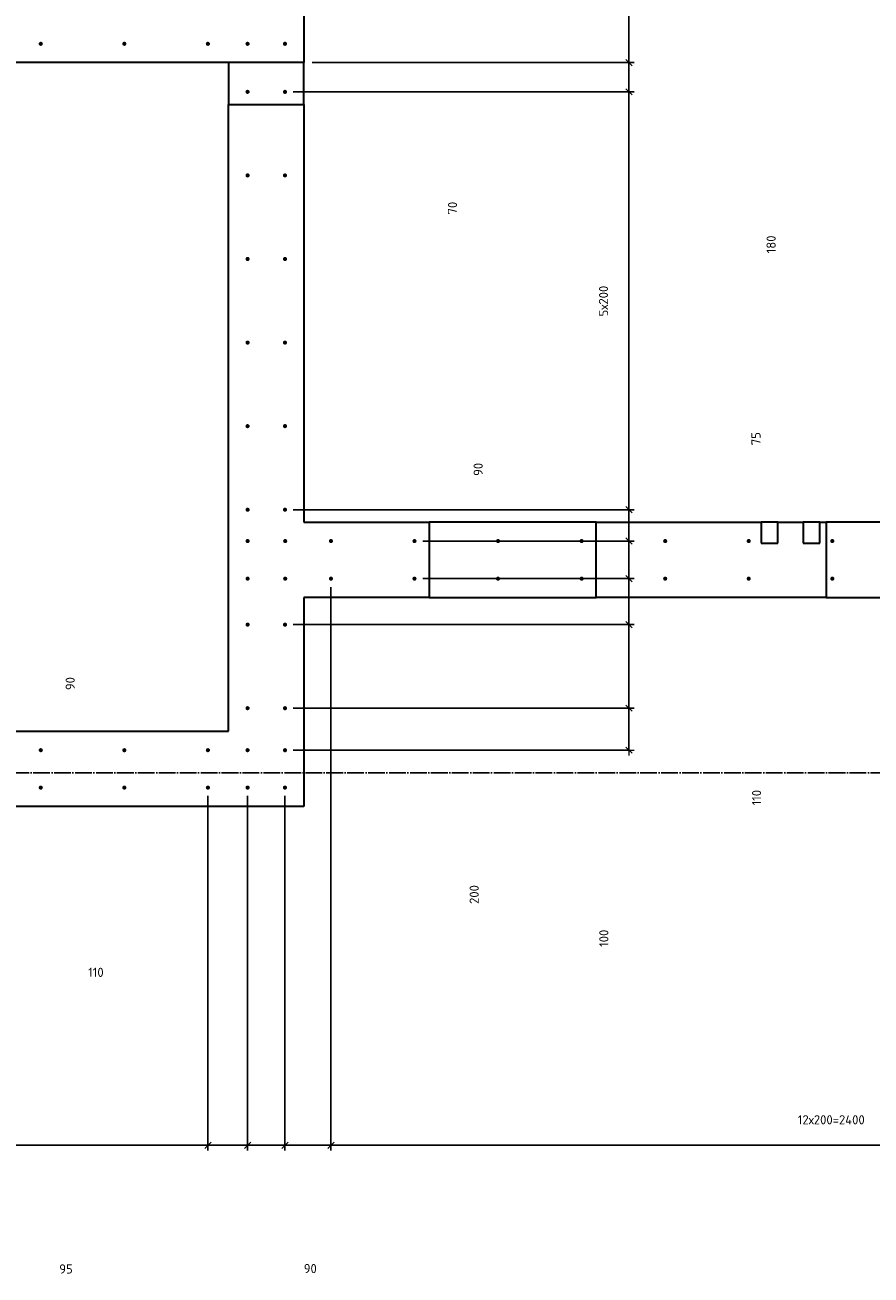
# Model space of a CAD drawing. Header units: millimetres. Extents: x 27309 to 183995, y -852 to 48500.
# Tile 30 of 93: x 136453 to 138478, y 37199 to 40190. Entities that reach past the tile are written whole.
import ezdxf

# ---------------------------------------------------------------- set-up
doc = ezdxf.new("R2010")
doc.units = ezdxf.units.MM
doc.header["$PDMODE"] = 65
doc.linetypes.add('______11', pattern=[50, 40, -5, 0, -5])
doc.linetypes.add('______5', pattern=[110, 80, -10, 10, -10])
doc.layers.add('Арм.стержн. Выпуски', color=180, linetype='Continuous', lineweight=35)
doc.layers.add('Размерная линия_ общее', color=7, linetype='Continuous', lineweight=13)
doc.layers.add('Осевая линия_ общее', color=7, linetype='______5', lineweight=13, true_color=0xa0a0a0)
doc.styles.add('ISOCPEUR', font='ISOCPEUR')
doc.dimstyles.new('DIMSTYLE_3', dxfattribs={"dimtxt": 22, "dimasz": 25, "dimexe": 0, "dimexo": 0, "dimgap": 11, "dimtad": 2, "dimdec": 0, "dimrnd": 5, "dimzin": 12, "dimdsep": 46, "dimtxsty": 'ISOCPEUR', "dimblk1": 'ALL_ML_STRICH', "dimblk2": 'ALL_ML_STRICH', "dimsah": 1, "dimcen": 0, "dimclrd": 7, "dimclre": 256, "dimclrt": 7, "dimadec": 0, "dimazin": 0, "dimtfac": 1, "dimtdec": 0, "dimtix": 1, "dimtmove": 2, "dimatfit": 3, "dimfxl": 0, "dimtzin": 0, "dimlwd": 0, "dimlwe": -3, "dimarcsym": 0})
doc.dimstyles.new('DIMSTYLE_7', dxfattribs={"dimtxt": 22, "dimasz": 25, "dimexe": 0, "dimexo": 0, "dimgap": 11, "dimtad": 0, "dimdec": 0, "dimrnd": 5, "dimzin": 12, "dimdsep": 46, "dimtxsty": 'ISOCPEUR', "dimblk1": 'ALL_ML_STRICH', "dimblk2": 'ALL_ML_STRICH', "dimsah": 1, "dimcen": 0, "dimclrd": 7, "dimclre": 256, "dimclrt": 7, "dimadec": 0, "dimazin": 0, "dimtfac": 1, "dimtdec": 0, "dimtix": 1, "dimtmove": 2, "dimatfit": 3, "dimfxl": 0, "dimtzin": 0, "dimlwd": 0, "dimlwe": -3, "dimarcsym": 0})

# ---------------------------------------------------------------- blocks, each defined once
blk = doc.blocks.new('ALL_ML_STRICH')
at = {"color": 0, "linetype": 'ByBlock', "lineweight": -2}
for p, q in [((-1, 0), (0.5, 0)), ((-0.3, -0.3), (0.3, 0.3)), ((0, -0.5), (0, 0.5))]:
    blk.add_line(p, q, dxfattribs=at)
blk = doc.blocks.new('*D178')
at = {"layer": 'DEFPOINTS', "color": 7, "linetype": 'Continuous', "lineweight": 13, "transparency": 33554687}
for p in [(136414.1, 38454.5), (136289.4, 38365), (136414.1, 38365)]:
    blk.add_point(p, dxfattribs=at)
at = {"layer": 'Размерная линия_ общее', "color": 253, "linetype": 'Continuous', "lineweight": -2, "true_color": 0xa0a0a0, "transparency": 33554687}
for p, q in [((136394.1, 38454.5), (136289.4, 38454.5)), ((136394.1, 38365), (136289.4, 38365))]:
    blk.add_line(p, q, dxfattribs=at)
at = {"layer": 'Размерная линия_ общее', "color": 7, "linetype": 'Continuous', "lineweight": -2, "transparency": 33554687}
blk.add_line((136289.4, 38365), (136289.4, 38454.5), dxfattribs=at)
at = {"layer": 'Размерная линия_ общее', "color": 7, "linetype": 'Continuous', "lineweight": 13, "transparency": 33554687, "xscale": 25, "yscale": 25, "zscale": 25}
for p, rotation in [((136289.4, 38454.5), 90), ((136289.4, 38365), 270)]:
    blk.add_blockref('ALL_ML_STRICH', p, dxfattribs=dict(at, rotation=rotation))
at = {"layer": 'Размерная линия_ общее', "color": 7, "linetype": 'Continuous', "lineweight": 13, "transparency": 33554687, "insert": (136560.9, 38613.9), "char_height": 22, "width": 44, "attachment_point": 5, "rotation": 90, "style": 'ISOCPEUR'}
blk.add_mtext('\\A1;{90}', dxfattribs=at)
blk = doc.blocks.new('*D486')
at = {"layer": 'DEFPOINTS', "color": 7, "linetype": 'Continuous', "lineweight": 13, "transparency": 33554687}
for p in [(135290.5, 38365), (136890.5, 38365), (135290.5, 37509)]:
    blk.add_point(p, dxfattribs=at)
at = {"layer": 'Размерная линия_ общее', "color": 253, "linetype": 'Continuous', "lineweight": -2, "true_color": 0xa0a0a0, "transparency": 33554687}
for p, q in [((135290.5, 38345), (135290.5, 37509)), ((136890.5, 38345), (136890.5, 37509))]:
    blk.add_line(p, q, dxfattribs=at)
at = {"layer": 'Размерная линия_ общее', "color": 7, "linetype": 'Continuous', "lineweight": -2, "transparency": 33554687}
blk.add_line((135290.5, 37509), (136890.5, 37509), dxfattribs=at)
at = {"layer": 'Размерная линия_ общее', "color": 7, "linetype": 'Continuous', "lineweight": 13, "transparency": 33554687, "xscale": 25, "yscale": 25, "zscale": 25, "rotation": 180}
blk.add_blockref('ALL_ML_STRICH', (135290.5, 37509), dxfattribs=at)
at = {"layer": 'Размерная линия_ общее', "color": 7, "linetype": 'Continuous', "lineweight": 13, "transparency": 33554687, "xscale": 25, "yscale": 25, "zscale": 25}
blk.add_blockref('ALL_ML_STRICH', (136890.5, 37509), dxfattribs=at)
at = {"layer": 'Размерная линия_ общее', "color": 7, "linetype": 'Continuous', "lineweight": 13, "transparency": 33554687, "insert": (136016.8, 37581), "char_height": 22, "width": 1.1, "attachment_point": 1, "line_spacing_factor": 0.60241, "style": 'ISOCPEUR'}
blk.add_mtext('8х200=1600', dxfattribs=at)
blk = doc.blocks.new('*D487')
at = {"layer": 'DEFPOINTS', "color": 7, "linetype": 'Continuous', "lineweight": 13, "transparency": 33554687}
for p in [(136890.5, 38365), (136985.5, 38365), (136890.5, 37509)]:
    blk.add_point(p, dxfattribs=at)
at = {"layer": 'Размерная линия_ общее', "color": 253, "linetype": 'Continuous', "lineweight": -2, "true_color": 0xa0a0a0, "transparency": 33554687}
for p, q in [((136890.5, 38345), (136890.5, 37509)), ((136985.5, 38345), (136985.5, 37509))]:
    blk.add_line(p, q, dxfattribs=at)
at = {"layer": 'Размерная линия_ общее', "color": 7, "linetype": 'Continuous', "lineweight": -2, "transparency": 33554687}
blk.add_line((136890.5, 37509), (136985.5, 37509), dxfattribs=at)
at = {"layer": 'Размерная линия_ общее', "color": 7, "linetype": 'Continuous', "lineweight": 13, "transparency": 33554687, "xscale": 25, "yscale": 25, "zscale": 25, "rotation": 180}
blk.add_blockref('ALL_ML_STRICH', (136890.5, 37509), dxfattribs=at)
at = {"layer": 'Размерная линия_ общее', "color": 7, "linetype": 'Continuous', "lineweight": 13, "transparency": 33554687, "xscale": 25, "yscale": 25, "zscale": 25}
blk.add_blockref('ALL_ML_STRICH', (136985.5, 37509), dxfattribs=at)
at = {"layer": 'Размерная линия_ общее', "color": 7, "linetype": 'Continuous', "lineweight": 13, "transparency": 33554687, "insert": (136550.9, 37213), "char_height": 22, "width": 44, "attachment_point": 5, "style": 'ISOCPEUR'}
blk.add_mtext('\\A1;{95}', dxfattribs=at)
blk = doc.blocks.new('*D488')
at = {"layer": 'DEFPOINTS', "color": 7, "linetype": 'Continuous', "lineweight": 13, "transparency": 33554687}
for p in [(136985.5, 38365), (137075, 38365), (136985.5, 37509)]:
    blk.add_point(p, dxfattribs=at)
at = {"layer": 'Размерная линия_ общее', "color": 253, "linetype": 'Continuous', "lineweight": -2, "true_color": 0xa0a0a0, "transparency": 33554687}
for p, q in [((136985.5, 38345), (136985.5, 37509)), ((137075, 38345), (137075, 37509))]:
    blk.add_line(p, q, dxfattribs=at)
at = {"layer": 'Размерная линия_ общее', "color": 7, "linetype": 'Continuous', "lineweight": -2, "transparency": 33554687}
blk.add_line((136985.5, 37509), (137075, 37509), dxfattribs=at)
at = {"layer": 'Размерная линия_ общее', "color": 7, "linetype": 'Continuous', "lineweight": 13, "transparency": 33554687, "xscale": 25, "yscale": 25, "zscale": 25, "rotation": 180}
blk.add_blockref('ALL_ML_STRICH', (136985.5, 37509), dxfattribs=at)
at = {"layer": 'Размерная линия_ общее', "color": 7, "linetype": 'Continuous', "lineweight": 13, "transparency": 33554687, "xscale": 25, "yscale": 25, "zscale": 25}
blk.add_blockref('ALL_ML_STRICH', (137075, 37509), dxfattribs=at)
at = {"layer": 'Размерная линия_ общее', "color": 7, "linetype": 'Continuous', "lineweight": 13, "transparency": 33554687, "insert": (137135.5, 37213.9), "char_height": 22, "width": 44, "attachment_point": 5, "style": 'ISOCPEUR'}
blk.add_mtext('\\A1;{90}', dxfattribs=at)
blk = doc.blocks.new('*D489')
at = {"layer": 'DEFPOINTS', "color": 7, "linetype": 'Continuous', "lineweight": 13, "transparency": 33554687}
for p in [(137185, 38865), (137075, 38365), (137075, 37509)]:
    blk.add_point(p, dxfattribs=at)
at = {"layer": 'Размерная линия_ общее', "color": 253, "linetype": 'Continuous', "lineweight": -2, "true_color": 0xa0a0a0, "transparency": 33554687}
for p, q in [((137185, 38845), (137185, 37509)), ((137075, 38345), (137075, 37509))]:
    blk.add_line(p, q, dxfattribs=at)
at = {"layer": 'Размерная линия_ общее', "color": 7, "linetype": 'Continuous', "lineweight": -2, "transparency": 33554687}
blk.add_line((137075, 37509), (137185, 37509), dxfattribs=at)
at = {"layer": 'Размерная линия_ общее', "color": 7, "linetype": 'Continuous', "lineweight": 13, "transparency": 33554687, "xscale": 25, "yscale": 25, "zscale": 25, "rotation": 180}
blk.add_blockref('ALL_ML_STRICH', (137075, 37509), dxfattribs=at)
at = {"layer": 'Размерная линия_ общее', "color": 7, "linetype": 'Continuous', "lineweight": 13, "transparency": 33554687, "xscale": 25, "yscale": 25, "zscale": 25}
blk.add_blockref('ALL_ML_STRICH', (137185, 37509), dxfattribs=at)
at = {"layer": 'Размерная линия_ общее', "color": 7, "linetype": 'Continuous', "lineweight": 13, "transparency": 33554687, "insert": (136622.5, 37922.9), "char_height": 22, "width": 66, "attachment_point": 5, "style": 'ISOCPEUR'}
blk.add_mtext('\\A1;{110}', dxfattribs=at)
blk = doc.blocks.new('*D490')
at = {"layer": 'DEFPOINTS', "color": 7, "linetype": 'Continuous', "lineweight": 13, "transparency": 33554687}
for p in [(137185, 38865), (139585, 38865), (137185, 37509)]:
    blk.add_point(p, dxfattribs=at)
at = {"layer": 'Размерная линия_ общее', "color": 253, "linetype": 'Continuous', "lineweight": -2, "true_color": 0xa0a0a0, "transparency": 33554687}
for p, q in [((137185, 38845), (137185, 37509)), ((139585, 38845), (139585, 37509))]:
    blk.add_line(p, q, dxfattribs=at)
at = {"layer": 'Размерная линия_ общее', "color": 7, "linetype": 'Continuous', "lineweight": -2, "transparency": 33554687}
blk.add_line((137185, 37509), (139585, 37509), dxfattribs=at)
at = {"layer": 'Размерная линия_ общее', "color": 7, "linetype": 'Continuous', "lineweight": 13, "transparency": 33554687, "xscale": 25, "yscale": 25, "zscale": 25, "rotation": 180}
blk.add_blockref('ALL_ML_STRICH', (137185, 37509), dxfattribs=at)
at = {"layer": 'Размерная линия_ общее', "color": 7, "linetype": 'Continuous', "lineweight": 13, "transparency": 33554687, "xscale": 25, "yscale": 25, "zscale": 25}
blk.add_blockref('ALL_ML_STRICH', (139585, 37509), dxfattribs=at)
at = {"layer": 'Размерная линия_ общее', "color": 7, "linetype": 'Continuous', "lineweight": 13, "transparency": 33554687, "insert": (138302.5, 37581), "char_height": 22, "width": 1.1, "attachment_point": 1, "line_spacing_factor": 0.60241, "style": 'ISOCPEUR'}
blk.add_mtext('12х200=2400', dxfattribs=at)
blk = doc.blocks.new('*D492')
at = {"layer": 'DEFPOINTS', "color": 7, "linetype": 'Continuous', "lineweight": 13, "transparency": 33554687}
for p in [(137075, 38555), (137075, 38454.5), (137898.4, 38454.5)]:
    blk.add_point(p, dxfattribs=at)
at = {"layer": 'Размерная линия_ общее', "color": 253, "linetype": 'Continuous', "lineweight": -2, "true_color": 0xa0a0a0, "transparency": 33554687}
for p, q in [((137095, 38555), (137898.4, 38555)), ((137095, 38454.5), (137898.4, 38454.5))]:
    blk.add_line(p, q, dxfattribs=at)
at = {"layer": 'Размерная линия_ общее', "color": 7, "linetype": 'Continuous', "lineweight": -2, "transparency": 33554687}
blk.add_line((137898.4, 38454.5), (137898.4, 38555), dxfattribs=at)
at = {"layer": 'Размерная линия_ общее', "color": 7, "linetype": 'Continuous', "lineweight": 13, "transparency": 33554687, "xscale": 25, "yscale": 25, "zscale": 25}
for p, rotation in [((137898.4, 38555), 90), ((137898.4, 38454.5), 270)]:
    blk.add_blockref('ALL_ML_STRICH', p, dxfattribs=dict(at, rotation=rotation))
at = {"layer": 'Размерная линия_ общее', "color": 7, "linetype": 'Continuous', "lineweight": 13, "transparency": 33554687, "insert": (137838.2, 38004.4), "char_height": 22, "width": 66, "attachment_point": 5, "rotation": 90, "style": 'ISOCPEUR'}
blk.add_mtext('\\A1;{100}', dxfattribs=at)
blk = doc.blocks.new('*D493')
at = {"layer": 'DEFPOINTS', "color": 7, "linetype": 'Continuous', "lineweight": 13, "transparency": 33554687}
for p in [(137075, 38755), (137075, 38555), (137898.4, 38555)]:
    blk.add_point(p, dxfattribs=at)
at = {"layer": 'Размерная линия_ общее', "color": 253, "linetype": 'Continuous', "lineweight": -2, "true_color": 0xa0a0a0, "transparency": 33554687}
for p, q in [((137095, 38755), (137898.4, 38755)), ((137095, 38555), (137898.4, 38555))]:
    blk.add_line(p, q, dxfattribs=at)
at = {"layer": 'Размерная линия_ общее', "color": 7, "linetype": 'Continuous', "lineweight": -2, "transparency": 33554687}
blk.add_line((137898.4, 38555), (137898.4, 38755), dxfattribs=at)
at = {"layer": 'Размерная линия_ общее', "color": 7, "linetype": 'Continuous', "lineweight": 13, "transparency": 33554687, "xscale": 25, "yscale": 25, "zscale": 25}
for p, rotation in [((137898.4, 38755), 90), ((137898.4, 38555), 270)]:
    blk.add_blockref('ALL_ML_STRICH', p, dxfattribs=dict(at, rotation=rotation))
at = {"layer": 'Размерная линия_ общее', "color": 7, "linetype": 'Continuous', "lineweight": 13, "transparency": 33554687, "insert": (137527.9, 38109.1), "char_height": 22, "width": 66, "attachment_point": 5, "rotation": 90, "style": 'ISOCPEUR'}
blk.add_mtext('\\A1;{200}', dxfattribs=at)
blk = doc.blocks.new('*D494')
at = {"layer": 'DEFPOINTS', "color": 7, "linetype": 'Continuous', "lineweight": 13, "transparency": 33554687}
for p in [(137385, 38865), (137075, 38755), (137898.4, 38755)]:
    blk.add_point(p, dxfattribs=at)
at = {"layer": 'Размерная линия_ общее', "color": 253, "linetype": 'Continuous', "lineweight": -2, "true_color": 0xa0a0a0, "transparency": 33554687}
for p, q in [((137405, 38865), (137898.4, 38865)), ((137095, 38755), (137898.4, 38755))]:
    blk.add_line(p, q, dxfattribs=at)
at = {"layer": 'Размерная линия_ общее', "color": 7, "linetype": 'Continuous', "lineweight": -2, "transparency": 33554687}
blk.add_line((137898.4, 38755), (137898.4, 38865), dxfattribs=at)
at = {"layer": 'Размерная линия_ общее', "color": 7, "linetype": 'Continuous', "lineweight": 13, "transparency": 33554687, "xscale": 25, "yscale": 25, "zscale": 25}
for p, rotation in [((137898.4, 38865), 90), ((137898.4, 38755), 270)]:
    blk.add_blockref('ALL_ML_STRICH', p, dxfattribs=dict(at, rotation=rotation))
at = {"layer": 'Размерная линия_ общее', "color": 7, "linetype": 'Continuous', "lineweight": 13, "transparency": 33554687, "insert": (138203.8, 38340.9), "char_height": 22, "width": 66, "attachment_point": 5, "rotation": 90, "style": 'ISOCPEUR'}
blk.add_mtext('\\A1;{110}', dxfattribs=at)
blk = doc.blocks.new('*D495')
at = {"layer": 'DEFPOINTS', "color": 7, "linetype": 'Continuous', "lineweight": 13, "transparency": 33554687}
for p in [(137385, 38955), (137385, 38865), (137898.4, 38865)]:
    blk.add_point(p, dxfattribs=at)
at = {"layer": 'Размерная линия_ общее', "color": 253, "linetype": 'Continuous', "lineweight": -2, "true_color": 0xa0a0a0, "transparency": 33554687}
for p, q in [((137405, 38955), (137898.4, 38955)), ((137405, 38865), (137898.4, 38865))]:
    blk.add_line(p, q, dxfattribs=at)
at = {"layer": 'Размерная линия_ общее', "color": 7, "linetype": 'Continuous', "lineweight": -2, "transparency": 33554687}
blk.add_line((137898.4, 38865), (137898.4, 38955), dxfattribs=at)
at = {"layer": 'Размерная линия_ общее', "color": 7, "linetype": 'Continuous', "lineweight": 13, "transparency": 33554687, "xscale": 25, "yscale": 25, "zscale": 25}
for p, rotation in [((137898.4, 38955), 90), ((137898.4, 38865), 270)]:
    blk.add_blockref('ALL_ML_STRICH', p, dxfattribs=dict(at, rotation=rotation))
at = {"layer": 'Размерная линия_ общее', "color": 7, "linetype": 'Continuous', "lineweight": 13, "transparency": 33554687, "insert": (137537.4, 39126.5), "char_height": 22, "width": 44, "attachment_point": 5, "rotation": 90, "style": 'ISOCPEUR'}
blk.add_mtext('\\A1;{90}', dxfattribs=at)
blk = doc.blocks.new('*D496')
at = {"layer": 'DEFPOINTS', "color": 7, "linetype": 'Continuous', "lineweight": 13, "transparency": 33554687}
for p in [(137075, 39030), (137385, 38955), (137898.4, 38955)]:
    blk.add_point(p, dxfattribs=at)
at = {"layer": 'Размерная линия_ общее', "color": 253, "linetype": 'Continuous', "lineweight": -2, "true_color": 0xa0a0a0, "transparency": 33554687}
for p, q in [((137095, 39030), (137898.4, 39030)), ((137405, 38955), (137898.4, 38955))]:
    blk.add_line(p, q, dxfattribs=at)
at = {"layer": 'Размерная линия_ общее', "color": 7, "linetype": 'Continuous', "lineweight": -2, "transparency": 33554687}
blk.add_line((137898.4, 38955), (137898.4, 39030), dxfattribs=at)
at = {"layer": 'Размерная линия_ общее', "color": 7, "linetype": 'Continuous', "lineweight": 13, "transparency": 33554687, "xscale": 25, "yscale": 25, "zscale": 25}
for p, rotation in [((137898.4, 39030), 90), ((137898.4, 38955), 270)]:
    blk.add_blockref('ALL_ML_STRICH', p, dxfattribs=dict(at, rotation=rotation))
at = {"layer": 'Размерная линия_ общее', "color": 7, "linetype": 'Continuous', "lineweight": 13, "transparency": 33554687, "insert": (138202.3, 39200), "char_height": 22, "width": 44, "attachment_point": 5, "rotation": 90, "style": 'ISOCPEUR'}
blk.add_mtext('\\A1;{75}', dxfattribs=at)
blk = doc.blocks.new('*D497')
at = {"layer": 'DEFPOINTS', "color": 7, "linetype": 'Continuous', "lineweight": 13, "transparency": 33554687}
for p in [(137075, 40030), (137075, 39030), (137898.4, 39030)]:
    blk.add_point(p, dxfattribs=at)
at = {"layer": 'Размерная линия_ общее', "color": 253, "linetype": 'Continuous', "lineweight": -2, "true_color": 0xa0a0a0, "transparency": 33554687}
for p, q in [((137095, 40030), (137898.4, 40030)), ((137095, 39030), (137898.4, 39030))]:
    blk.add_line(p, q, dxfattribs=at)
at = {"layer": 'Размерная линия_ общее', "color": 7, "linetype": 'Continuous', "lineweight": -2, "transparency": 33554687}
blk.add_line((137898.4, 39030), (137898.4, 40030), dxfattribs=at)
at = {"layer": 'Размерная линия_ общее', "color": 7, "linetype": 'Continuous', "lineweight": 13, "transparency": 33554687, "xscale": 25, "yscale": 25, "zscale": 25}
for p, rotation in [((137898.4, 40030), 90), ((137898.4, 39030), 270)]:
    blk.add_blockref('ALL_ML_STRICH', p, dxfattribs=dict(at, rotation=rotation))
at = {"layer": 'Размерная линия_ общее', "color": 7, "linetype": 'Continuous', "lineweight": 13, "transparency": 33554687, "insert": (137826.4, 39492.6), "char_height": 22, "width": 1.1, "attachment_point": 1, "rotation": 90, "line_spacing_factor": 0.60241, "style": 'ISOCPEUR'}
blk.add_mtext('5х200', dxfattribs=at)
blk = doc.blocks.new('*D498')
at = {"layer": 'DEFPOINTS', "color": 7, "linetype": 'Continuous', "lineweight": 13, "transparency": 33554687}
for p in [(137120, 40100), (137075, 40030), (137898.4, 40030)]:
    blk.add_point(p, dxfattribs=at)
at = {"layer": 'Размерная линия_ общее', "color": 253, "linetype": 'Continuous', "lineweight": -2, "true_color": 0xa0a0a0, "transparency": 33554687}
for p, q in [((137140, 40100), (137898.4, 40100)), ((137095, 40030), (137898.4, 40030))]:
    blk.add_line(p, q, dxfattribs=at)
at = {"layer": 'Размерная линия_ общее', "color": 7, "linetype": 'Continuous', "lineweight": -2, "transparency": 33554687}
blk.add_line((137898.4, 40030), (137898.4, 40100), dxfattribs=at)
at = {"layer": 'Размерная линия_ общее', "color": 7, "linetype": 'Continuous', "lineweight": 13, "transparency": 33554687, "xscale": 25, "yscale": 25, "zscale": 25}
for p, rotation in [((137898.4, 40100), 90), ((137898.4, 40030), 270)]:
    blk.add_blockref('ALL_ML_STRICH', p, dxfattribs=dict(at, rotation=rotation))
at = {"layer": 'Размерная линия_ общее', "color": 7, "linetype": 'Continuous', "lineweight": 13, "transparency": 33554687, "insert": (137475.9, 39751.7), "char_height": 22, "width": 44, "attachment_point": 5, "rotation": 90, "style": 'ISOCPEUR'}
blk.add_mtext('\\A1;{70}', dxfattribs=at)
blk = doc.blocks.new('*D499')
at = {"layer": 'DEFPOINTS', "color": 7, "linetype": 'Continuous', "lineweight": 13, "transparency": 33554687}
for p in [(137120, 40280), (137120, 40100), (137898.4, 40100)]:
    blk.add_point(p, dxfattribs=at)
at = {"layer": 'Размерная линия_ общее', "color": 253, "linetype": 'Continuous', "lineweight": -2, "true_color": 0xa0a0a0, "transparency": 33554687}
for p, q in [((137140, 40280), (137898.4, 40280)), ((137140, 40100), (137898.4, 40100))]:
    blk.add_line(p, q, dxfattribs=at)
at = {"layer": 'Размерная линия_ общее', "color": 7, "linetype": 'Continuous', "lineweight": -2, "transparency": 33554687}
blk.add_line((137898.4, 40100), (137898.4, 40280), dxfattribs=at)
at = {"layer": 'Размерная линия_ общее', "color": 7, "linetype": 'Continuous', "lineweight": 13, "transparency": 33554687, "xscale": 25, "yscale": 25, "zscale": 25}
for p, rotation in [((137898.4, 40280), 90), ((137898.4, 40100), 270)]:
    blk.add_blockref('ALL_ML_STRICH', p, dxfattribs=dict(at, rotation=rotation))
at = {"layer": 'Размерная линия_ общее', "color": 7, "linetype": 'Continuous', "lineweight": 13, "transparency": 33554687, "insert": (138238.5, 39664.9), "char_height": 22, "width": 66, "attachment_point": 5, "rotation": 90, "style": 'ISOCPEUR'}
blk.add_mtext('\\A1;{180}', dxfattribs=at)

msp = doc.modelspace()

# ---------------------------------------------------------------- hatches: boundary and pattern name
at = {"layer": 'Арм.стержн. Выпуски', "linetype": 'Continuous', "lineweight": 35, "transparency": 33554687}
for points in [[(136495.5, 40145), (136495.1, 40146.9), (136494, 40148.5), (136492.4, 40149.6), (136490.5, 40150), (136488.6, 40149.6), (136487, 40148.5), (136485.9, 40146.9), (136485.5, 40145), (136485.9, 40143.1), (136487, 40141.4), (136488.6, 40140.4), (136490.5, 40140), (136492.4, 40140.4), (136494, 40141.4), (136495.1, 40143.1)], [(136695.5, 40145), (136695.1, 40146.9), (136694, 40148.5), (136692.4, 40149.6), (136690.5, 40150), (136688.6, 40149.6), (136687, 40148.5), (136685.9, 40146.9), (136685.5, 40145), (136685.9, 40143.1), (136687, 40141.4), (136688.6, 40140.4), (136690.5, 40140), (136692.4, 40140.4), (136694, 40141.4), (136695.1, 40143.1)], [(136895.5, 40145), (136895.1, 40146.9), (136894, 40148.5), (136892.4, 40149.6), (136890.5, 40150), (136888.6, 40149.6), (136887, 40148.5), (136885.9, 40146.9), (136885.5, 40145), (136885.9, 40143.1), (136887, 40141.4), (136888.6, 40140.4), (136890.5, 40140), (136892.4, 40140.4), (136894, 40141.4), (136895.1, 40143.1)], [(136990.5, 40145), (136990.1, 40146.9), (136989, 40148.5), (136987.4, 40149.6), (136985.5, 40150), (136983.6, 40149.6), (136981.9, 40148.5), (136980.8, 40146.9), (136980.5, 40145), (136980.8, 40143.1), (136981.9, 40141.4), (136983.6, 40140.4), (136985.5, 40140), (136987.4, 40140.4), (136989, 40141.4), (136990.1, 40143.1)], [(137080, 40145), (137079.6, 40146.9), (137078.5, 40148.5), (137076.9, 40149.6), (137075, 40150), (137073.1, 40149.6), (137071.5, 40148.5), (137070.4, 40146.9), (137070, 40145), (137070.4, 40143.1), (137071.5, 40141.4), (137073.1, 40140.4), (137075, 40140), (137076.9, 40140.4), (137078.5, 40141.4), (137079.6, 40143.1)], [(136990.5, 40030), (136990.1, 40031.9), (136989, 40033.5), (136987.4, 40034.6), (136985.5, 40035), (136983.6, 40034.6), (136981.9, 40033.5), (136980.8, 40031.9), (136980.5, 40030), (136980.8, 40028.1), (136981.9, 40026.5), (136983.6, 40025.4), (136985.5, 40025), (136987.4, 40025.4), (136989, 40026.5), (136990.1, 40028.1)], [(137080, 40030), (137079.6, 40031.9), (137078.5, 40033.5), (137076.9, 40034.6), (137075, 40035), (137073.1, 40034.6), (137071.5, 40033.5), (137070.4, 40031.9), (137070, 40030), (137070.4, 40028.1), (137071.5, 40026.5), (137073.1, 40025.4), (137075, 40025), (137076.9, 40025.4), (137078.5, 40026.5), (137079.6, 40028.1)], [(136990.5, 39830), (136990.1, 39831.9), (136989, 39833.5), (136987.4, 39834.6), (136985.5, 39835), (136983.6, 39834.6), (136981.9, 39833.5), (136980.8, 39831.9), (136980.5, 39830), (136980.8, 39828.1), (136981.9, 39826.5), (136983.6, 39825.4), (136985.5, 39825), (136987.4, 39825.4), (136989, 39826.5), (136990.1, 39828.1)], [(137080, 39830), (137079.6, 39831.9), (137078.5, 39833.5), (137076.9, 39834.6), (137075, 39835), (137073.1, 39834.6), (137071.5, 39833.5), (137070.4, 39831.9), (137070, 39830), (137070.4, 39828.1), (137071.5, 39826.5), (137073.1, 39825.4), (137075, 39825), (137076.9, 39825.4), (137078.5, 39826.5), (137079.6, 39828.1)], [(136990.5, 39630), (136990.1, 39631.9), (136989, 39633.5), (136987.4, 39634.6), (136985.5, 39635), (136983.6, 39634.6), (136981.9, 39633.5), (136980.8, 39631.9), (136980.5, 39630), (136980.8, 39628.1), (136981.9, 39626.5), (136983.6, 39625.4), (136985.5, 39625), (136987.4, 39625.4), (136989, 39626.5), (136990.1, 39628.1)], [(137080, 39630), (137079.6, 39631.9), (137078.5, 39633.5), (137076.9, 39634.6), (137075, 39635), (137073.1, 39634.6), (137071.5, 39633.5), (137070.4, 39631.9), (137070, 39630), (137070.4, 39628.1), (137071.5, 39626.5), (137073.1, 39625.4), (137075, 39625), (137076.9, 39625.4), (137078.5, 39626.5), (137079.6, 39628.1)], [(136990.5, 39430), (136990.1, 39431.9), (136989, 39433.5), (136987.4, 39434.6), (136985.5, 39435), (136983.6, 39434.6), (136981.9, 39433.5), (136980.8, 39431.9), (136980.5, 39430), (136980.8, 39428.1), (136981.9, 39426.5), (136983.6, 39425.4), (136985.5, 39425), (136987.4, 39425.4), (136989, 39426.5), (136990.1, 39428.1)], [(137080, 39430), (137079.6, 39431.9), (137078.5, 39433.5), (137076.9, 39434.6), (137075, 39435), (137073.1, 39434.6), (137071.5, 39433.5), (137070.4, 39431.9), (137070, 39430), (137070.4, 39428.1), (137071.5, 39426.5), (137073.1, 39425.4), (137075, 39425), (137076.9, 39425.4), (137078.5, 39426.5), (137079.6, 39428.1)], [(136990.5, 39230), (136990.1, 39231.9), (136989, 39233.5), (136987.4, 39234.6), (136985.5, 39235), (136983.6, 39234.6), (136981.9, 39233.5), (136980.8, 39231.9), (136980.5, 39230), (136980.8, 39228.1), (136981.9, 39226.5), (136983.6, 39225.4), (136985.5, 39225), (136987.4, 39225.4), (136989, 39226.5), (136990.1, 39228.1)], [(137080, 39230), (137079.6, 39231.9), (137078.5, 39233.5), (137076.9, 39234.6), (137075, 39235), (137073.1, 39234.6), (137071.5, 39233.5), (137070.4, 39231.9), (137070, 39230), (137070.4, 39228.1), (137071.5, 39226.5), (137073.1, 39225.4), (137075, 39225), (137076.9, 39225.4), (137078.5, 39226.5), (137079.6, 39228.1)], [(136990.5, 39030), (136990.1, 39031.9), (136989, 39033.5), (136987.4, 39034.6), (136985.5, 39035), (136983.6, 39034.6), (136981.9, 39033.5), (136980.8, 39031.9), (136980.5, 39030), (136980.8, 39028.1), (136981.9, 39026.5), (136983.6, 39025.4), (136985.5, 39025), (136987.4, 39025.4), (136989, 39026.5), (136990.1, 39028.1)], [(137080, 39030), (137079.6, 39031.9), (137078.5, 39033.5), (137076.9, 39034.6), (137075, 39035), (137073.1, 39034.6), (137071.5, 39033.5), (137070.4, 39031.9), (137070, 39030), (137070.4, 39028.1), (137071.5, 39026.5), (137073.1, 39025.4), (137075, 39025), (137076.9, 39025.4), (137078.5, 39026.5), (137079.6, 39028.1)], [(136990.5, 38955), (136990.1, 38956.9), (136989, 38958.5), (136987.4, 38959.6), (136985.5, 38960), (136983.6, 38959.6), (136982, 38958.5), (136980.9, 38956.9), (136980.5, 38955), (136980.9, 38953.1), (136982, 38951.5), (136983.6, 38950.4), (136985.5, 38950), (136987.4, 38950.4), (136989, 38951.5), (136990.1, 38953.1)], [(137080.5, 38955), (137080.1, 38956.9), (137079, 38958.5), (137077.4, 38959.6), (137075.5, 38960), (137073.6, 38959.6), (137072, 38958.5), (137070.9, 38956.9), (137070.5, 38955), (137070.9, 38953.1), (137072, 38951.5), (137073.6, 38950.4), (137075.5, 38950), (137077.4, 38950.4), (137079, 38951.5), (137080.1, 38953.1)], [(137190, 38955), (137189.6, 38956.9), (137188.5, 38958.5), (137186.9, 38959.6), (137185, 38960), (137183.1, 38959.6), (137181.5, 38958.5), (137180.4, 38956.9), (137180, 38955), (137180.4, 38953.1), (137181.5, 38951.5), (137183.1, 38950.4), (137185, 38950), (137186.9, 38950.4), (137188.5, 38951.5), (137189.6, 38953.1)], [(137390, 38955), (137389.6, 38956.9), (137388.5, 38958.5), (137386.9, 38959.6), (137385, 38960), (137383.1, 38959.6), (137381.5, 38958.5), (137380.4, 38956.9), (137380, 38955), (137380.4, 38953.1), (137381.5, 38951.5), (137383.1, 38950.4), (137385, 38950), (137386.9, 38950.4), (137388.5, 38951.5), (137389.6, 38953.1)], [(137590, 38955), (137589.6, 38956.9), (137588.5, 38958.5), (137586.9, 38959.6), (137585, 38960), (137583.1, 38959.6), (137581.5, 38958.5), (137580.4, 38956.9), (137580, 38955), (137580.4, 38953.1), (137581.5, 38951.5), (137583.1, 38950.4), (137585, 38950), (137586.9, 38950.4), (137588.5, 38951.5), (137589.6, 38953.1)], [(137790, 38955), (137789.6, 38956.9), (137788.5, 38958.5), (137786.9, 38959.6), (137785, 38960), (137783.1, 38959.6), (137781.5, 38958.5), (137780.4, 38956.9), (137780, 38955), (137780.4, 38953.1), (137781.5, 38951.5), (137783.1, 38950.4), (137785, 38950), (137786.9, 38950.4), (137788.5, 38951.5), (137789.6, 38953.1)], [(137990, 38955), (137989.6, 38956.9), (137988.5, 38958.5), (137986.9, 38959.6), (137985, 38960), (137983.1, 38959.6), (137981.5, 38958.5), (137980.4, 38956.9), (137980, 38955), (137980.4, 38953.1), (137981.5, 38951.5), (137983.1, 38950.4), (137985, 38950), (137986.9, 38950.4), (137988.5, 38951.5), (137989.6, 38953.1)], [(138190, 38955), (138189.6, 38956.9), (138188.5, 38958.5), (138186.9, 38959.6), (138185, 38960), (138183.1, 38959.6), (138181.5, 38958.5), (138180.4, 38956.9), (138180, 38955), (138180.4, 38953.1), (138181.5, 38951.5), (138183.1, 38950.4), (138185, 38950), (138186.9, 38950.4), (138188.5, 38951.5), (138189.6, 38953.1)], [(138390, 38955), (138389.6, 38956.9), (138388.5, 38958.5), (138386.9, 38959.6), (138385, 38960), (138383.1, 38959.6), (138381.5, 38958.5), (138380.4, 38956.9), (138380, 38955), (138380.4, 38953.1), (138381.5, 38951.5), (138383.1, 38950.4), (138385, 38950), (138386.9, 38950.4), (138388.5, 38951.5), (138389.6, 38953.1)], [(136990.5, 38865), (136990.1, 38866.9), (136989, 38868.5), (136987.4, 38869.6), (136985.5, 38870), (136983.6, 38869.6), (136982, 38868.5), (136980.9, 38866.9), (136980.5, 38865), (136980.9, 38863.1), (136982, 38861.5), (136983.6, 38860.4), (136985.5, 38860), (136987.4, 38860.4), (136989, 38861.5), (136990.1, 38863.1)], [(137080.5, 38865), (137080.1, 38866.9), (137079, 38868.5), (137077.4, 38869.6), (137075.5, 38870), (137073.6, 38869.6), (137072, 38868.5), (137070.9, 38866.9), (137070.5, 38865), (137070.9, 38863.1), (137072, 38861.5), (137073.6, 38860.4), (137075.5, 38860), (137077.4, 38860.4), (137079, 38861.5), (137080.1, 38863.1)], [(137190, 38865), (137189.6, 38866.9), (137188.5, 38868.5), (137186.9, 38869.6), (137185, 38870), (137183.1, 38869.6), (137181.5, 38868.5), (137180.4, 38866.9), (137180, 38865), (137180.4, 38863.1), (137181.5, 38861.5), (137183.1, 38860.4), (137185, 38860), (137186.9, 38860.4), (137188.5, 38861.5), (137189.6, 38863.1)], [(137390, 38865), (137389.6, 38866.9), (137388.5, 38868.5), (137386.9, 38869.6), (137385, 38870), (137383.1, 38869.6), (137381.5, 38868.5), (137380.4, 38866.9), (137380, 38865), (137380.4, 38863.1), (137381.5, 38861.5), (137383.1, 38860.4), (137385, 38860), (137386.9, 38860.4), (137388.5, 38861.5), (137389.6, 38863.1)], [(137590, 38865), (137589.6, 38866.9), (137588.5, 38868.5), (137586.9, 38869.6), (137585, 38870), (137583.1, 38869.6), (137581.5, 38868.5), (137580.4, 38866.9), (137580, 38865), (137580.4, 38863.1), (137581.5, 38861.5), (137583.1, 38860.4), (137585, 38860), (137586.9, 38860.4), (137588.5, 38861.5), (137589.6, 38863.1)], [(137790, 38865), (137789.6, 38866.9), (137788.5, 38868.5), (137786.9, 38869.6), (137785, 38870), (137783.1, 38869.6), (137781.5, 38868.5), (137780.4, 38866.9), (137780, 38865), (137780.4, 38863.1), (137781.5, 38861.5), (137783.1, 38860.4), (137785, 38860), (137786.9, 38860.4), (137788.5, 38861.5), (137789.6, 38863.1)], [(137990, 38865), (137989.6, 38866.9), (137988.5, 38868.5), (137986.9, 38869.6), (137985, 38870), (137983.1, 38869.6), (137981.5, 38868.5), (137980.4, 38866.9), (137980, 38865), (137980.4, 38863.1), (137981.5, 38861.5), (137983.1, 38860.4), (137985, 38860), (137986.9, 38860.4), (137988.5, 38861.5), (137989.6, 38863.1)], [(138190, 38865), (138189.6, 38866.9), (138188.5, 38868.5), (138186.9, 38869.6), (138185, 38870), (138183.1, 38869.6), (138181.5, 38868.5), (138180.4, 38866.9), (138180, 38865), (138180.4, 38863.1), (138181.5, 38861.5), (138183.1, 38860.4), (138185, 38860), (138186.9, 38860.4), (138188.5, 38861.5), (138189.6, 38863.1)], [(138390, 38865), (138389.6, 38866.9), (138388.5, 38868.5), (138386.9, 38869.6), (138385, 38870), (138383.1, 38869.6), (138381.5, 38868.5), (138380.4, 38866.9), (138380, 38865), (138380.4, 38863.1), (138381.5, 38861.5), (138383.1, 38860.4), (138385, 38860), (138386.9, 38860.4), (138388.5, 38861.5), (138389.6, 38863.1)], [(136990.5, 38755), (136990.1, 38756.9), (136989, 38758.5), (136987.4, 38759.6), (136985.5, 38760), (136983.6, 38759.6), (136982, 38758.5), (136980.9, 38756.9), (136980.5, 38755), (136980.9, 38753.1), (136982, 38751.5), (136983.6, 38750.4), (136985.5, 38750), (136987.4, 38750.4), (136989, 38751.5), (136990.1, 38753.1)], [(137080, 38755), (137079.6, 38756.9), (137078.6, 38758.5), (137076.9, 38759.6), (137075, 38760), (137073.1, 38759.6), (137071.5, 38758.5), (137070.4, 38756.9), (137070, 38755), (137070.4, 38753.1), (137071.5, 38751.5), (137073.1, 38750.4), (137075, 38750), (137076.9, 38750.4), (137078.6, 38751.5), (137079.6, 38753.1)], [(136990.5, 38555), (136990.1, 38556.9), (136989, 38558.5), (136987.4, 38559.6), (136985.5, 38560), (136983.6, 38559.6), (136982, 38558.5), (136980.9, 38556.9), (136980.5, 38555), (136980.9, 38553.1), (136982, 38551.5), (136983.6, 38550.4), (136985.5, 38550), (136987.4, 38550.4), (136989, 38551.5), (136990.1, 38553.1)], [(137080, 38555), (137079.6, 38556.9), (137078.6, 38558.5), (137076.9, 38559.6), (137075, 38560), (137073.1, 38559.6), (137071.5, 38558.5), (137070.4, 38556.9), (137070, 38555), (137070.4, 38553.1), (137071.5, 38551.5), (137073.1, 38550.4), (137075, 38550), (137076.9, 38550.4), (137078.6, 38551.5), (137079.6, 38553.1)], [(136495.5, 38454.5), (136495.1, 38456.4), (136494, 38458), (136492.4, 38459.1), (136490.5, 38459.5), (136488.6, 38459.1), (136487, 38458), (136485.9, 38456.4), (136485.5, 38454.5), (136485.9, 38452.6), (136487, 38451), (136488.6, 38449.9), (136490.5, 38449.5), (136492.4, 38449.9), (136494, 38451), (136495.1, 38452.6)], [(136695.5, 38454.5), (136695.1, 38456.4), (136694, 38458), (136692.4, 38459.1), (136690.5, 38459.5), (136688.6, 38459.1), (136687, 38458), (136685.9, 38456.4), (136685.5, 38454.5), (136685.9, 38452.6), (136687, 38451), (136688.6, 38449.9), (136690.5, 38449.5), (136692.4, 38449.9), (136694, 38451), (136695.1, 38452.6)], [(136895.5, 38454.5), (136895.1, 38456.4), (136894, 38458), (136892.4, 38459.1), (136890.5, 38459.5), (136888.6, 38459.1), (136887, 38458), (136885.9, 38456.4), (136885.5, 38454.5), (136885.9, 38452.6), (136887, 38451), (136888.6, 38449.9), (136890.5, 38449.5), (136892.4, 38449.9), (136894, 38451), (136895.1, 38452.6)], [(136990.5, 38454.5), (136990.1, 38456.4), (136989, 38458), (136987.4, 38459.1), (136985.5, 38459.5), (136983.6, 38459.1), (136981.9, 38458), (136980.8, 38456.4), (136980.5, 38454.5), (136980.8, 38452.6), (136981.9, 38451), (136983.6, 38449.9), (136985.5, 38449.5), (136987.4, 38449.9), (136989, 38451), (136990.1, 38452.6)], [(137080, 38454.5), (137079.6, 38456.4), (137078.5, 38458), (137076.9, 38459.1), (137075, 38459.5), (137073.1, 38459.1), (137071.5, 38458), (137070.4, 38456.4), (137070, 38454.5), (137070.4, 38452.6), (137071.5, 38451), (137073.1, 38449.9), (137075, 38449.5), (137076.9, 38449.9), (137078.5, 38451), (137079.6, 38452.6)], [(136495.5, 38365), (136495.1, 38366.9), (136494, 38368.5), (136492.4, 38369.6), (136490.5, 38370), (136488.6, 38369.6), (136487, 38368.5), (136485.9, 38366.9), (136485.5, 38365), (136485.9, 38363.1), (136487, 38361.4), (136488.6, 38360.4), (136490.5, 38360), (136492.4, 38360.4), (136494, 38361.4), (136495.1, 38363.1)], [(136695.5, 38365), (136695.1, 38366.9), (136694, 38368.5), (136692.4, 38369.6), (136690.5, 38370), (136688.6, 38369.6), (136687, 38368.5), (136685.9, 38366.9), (136685.5, 38365), (136685.9, 38363.1), (136687, 38361.4), (136688.6, 38360.4), (136690.5, 38360), (136692.4, 38360.4), (136694, 38361.4), (136695.1, 38363.1)], [(136895.5, 38365), (136895.1, 38366.9), (136894, 38368.5), (136892.4, 38369.6), (136890.5, 38370), (136888.6, 38369.6), (136887, 38368.5), (136885.9, 38366.9), (136885.5, 38365), (136885.9, 38363.1), (136887, 38361.4), (136888.6, 38360.4), (136890.5, 38360), (136892.4, 38360.4), (136894, 38361.4), (136895.1, 38363.1)], [(136990.5, 38365), (136990.1, 38366.9), (136989, 38368.5), (136987.4, 38369.6), (136985.5, 38370), (136983.6, 38369.6), (136981.9, 38368.5), (136980.8, 38366.9), (136980.5, 38365), (136980.8, 38363.1), (136981.9, 38361.4), (136983.6, 38360.4), (136985.5, 38360), (136987.4, 38360.4), (136989, 38361.4), (136990.1, 38363.1)], [(137080, 38365), (137079.6, 38366.9), (137078.5, 38368.5), (137076.9, 38369.6), (137075, 38370), (137073.1, 38369.6), (137071.5, 38368.5), (137070.4, 38366.9), (137070, 38365), (137070.4, 38363.1), (137071.5, 38361.4), (137073.1, 38360.4), (137075, 38360), (137076.9, 38360.4), (137078.5, 38361.4), (137079.6, 38363.1)]]:
    msp.add_hatch(color=4, dxfattribs=at).paths.add_polyline_path(points)

# ---------------------------------------------------------------- linework, layer by layer
at = {"color": 7, "linetype": 'Continuous', "lineweight": 35, "transparency": 33554687}
for p, q in [((137120, 40280), (137120, 40100)), ((136940, 40100), (135190, 40100)), ((137120, 40100), (136940, 40100)), ((136940, 40100), (136940, 40000)), ((137120, 40000), (137120, 40100)), ((136940, 38500), (136940, 40000)), ((136940, 40000), (137120, 40000)), ((137120, 40000), (137120, 39000)), ((137120, 39000), (137420, 39000)), ((137420, 39000), (137420, 38820)), ((137820, 39000), (137420, 39000)), ((137820, 38820), (137820, 39000)), ((137820, 39000), (138215, 39000)), ((138215, 39000), (138215, 38950)), ((138255, 39000), (138215, 39000)), ((138255, 38950), (138255, 39000)), ((138255, 39000), (138315, 39000)), ((138315, 39000), (138315, 38950)), ((138355, 39000), (138315, 39000)), ((138355, 38950), (138355, 39000)), ((138355, 39000), (138370, 39000)), ((138370, 39000), (138370, 38820)), ((138570, 39000), (138370, 39000)), ((138215, 38950), (138255, 38950)), ((138315, 38950), (138355, 38950)), ((137120, 38820), (137120, 38320)), ((137420, 38820), (137120, 38820)), ((137420, 38820), (137820, 38820)), ((138370, 38820), (137820, 38820)), ((138370, 38820), (138570, 38820)), ((135190, 38500), (136940, 38500)), ((136940, 38320), (135010, 38320)), ((137120, 38320), (136940, 38320))]:
    msp.add_line(p, q, dxfattribs=at)
at = {"layer": 'Осевая линия_ общее', "color": 253, "linetype": '______11', "lineweight": -3, "true_color": 0xa0a0a0, "transparency": 33554687}
msp.add_line((125200, 38400), (169325.4, 38400), dxfattribs=at)

# ---------------------------------------------------------------- dimensions: what is measured, and where the dimension line sits
at = {"layer": 'Размерная линия_ общее', "color": 7, "linetype": 'Continuous', "lineweight": 13, "transparency": 33554687}
for base, p1, p2, dimstyle, picture, middle in [((137898.4, 40280), (137140, 40100), (137140, 40280), 'DIMSTYLE_7', '*D499', (138238.5, 39664.9)), ((137898.4, 40100), (137095, 40030), (137140, 40100), 'DIMSTYLE_3', '*D498', (137475.9, 39751.7)), ((137898.4, 39030), (137405, 38955), (137095, 39030), 'DIMSTYLE_7', '*D496', (138202.3, 39200)), ((137898.4, 38955), (137405, 38865), (137405, 38955), 'DIMSTYLE_3', '*D495', (137537.4, 39126.5)), ((137898.4, 38865), (137095, 38755), (137405, 38865), 'DIMSTYLE_7', '*D494', (138203.8, 38340.9)), ((137898.4, 38755), (137095, 38555), (137095, 38755), 'DIMSTYLE_3', '*D493', (137527.9, 38109.1)), ((136289.3853, 38454.5034), (136394.1321, 38364.9721), (136394.1321, 38454.5034), 'DIMSTYLE_7', '*D178', (136560.9448, 38613.8938)), ((137898.3985, 38555.0003), (137095, 38454.5034), (137095.0282, 38555.0003), 'DIMSTYLE_3', '*D492', (137838.2176, 38004.4041))]:
    dim = msp.add_linear_dim(base=base, p1=p1, p2=p2, angle=90, dimstyle=dimstyle, override={"dimpost": '<>', "dimclrd": 7, "dimclre": 253, "dimclrt": 7, "dimlwd": 0, "dimlwe": 65533}, dxfattribs=at)
    dim.commit()
    dim.dimension.update_dxf_attribs({"geometry": picture, "text_midpoint": middle, "dimtype": 160})
dim = msp.add_linear_dim(base=(137898.4, 40030), p1=(137095, 39030), p2=(137095, 40030), angle=90, text='5х200', dimstyle='DIMSTYLE_3', override={"dimpost": '<>', "dimclrd": 7, "dimclre": 253, "dimclrt": 7, "dimlwd": 0, "dimlwe": 65533}, dxfattribs=at)
dim.commit()
dim.dimension.update_dxf_attribs({"geometry": '*D497', "text_midpoint": (137887.4, 39530), "dimtype": 160})
for base, p1, p2, dimstyle, picture, middle in [((137185, 37509), (137075, 38345), (137185, 38845), 'DIMSTYLE_3', '*D489', (136622.5, 37922.9)), ((136985.5, 37509), (136890.5, 38345), (136985.5, 38345), 'DIMSTYLE_7', '*D487', (136550.9, 37213)), ((137075, 37509.0408), (136985.4687, 38344.9721), (137075, 38344.9721), 'DIMSTYLE_7', '*D488', (137135.4796, 37213.8669))]:
    dim = msp.add_linear_dim(base=base, p1=p1, p2=p2, dimstyle=dimstyle, override={"dimpost": '<>', "dimclrd": 7, "dimclre": 253, "dimclrt": 7, "dimlwd": 0, "dimlwe": 65533}, dxfattribs=at)
    dim.commit()
    dim.dimension.update_dxf_attribs({"geometry": picture, "text_midpoint": middle, "dimtype": 160})
for base, p1, p2, text, picture, middle in [((139585, 37509), (137185, 38845), (139585, 38845), '12х200=2400', '*D490', (138385, 37520)), ((136890.5, 37509), (135290.5, 38345), (136890.5, 38345), '8х200=1600', '*D486', (136090.5, 37520))]:
    dim = msp.add_linear_dim(base=base, p1=p1, p2=p2, text=text, dimstyle='DIMSTYLE_3', override={"dimpost": '<>', "dimclrd": 7, "dimclre": 253, "dimclrt": 7, "dimlwd": 0, "dimlwe": 65533}, dxfattribs=at)
    dim.commit()
    dim.dimension.update_dxf_attribs({"geometry": picture, "text_midpoint": middle, "dimtype": 160})

doc.saveas('drawing.dxf')
